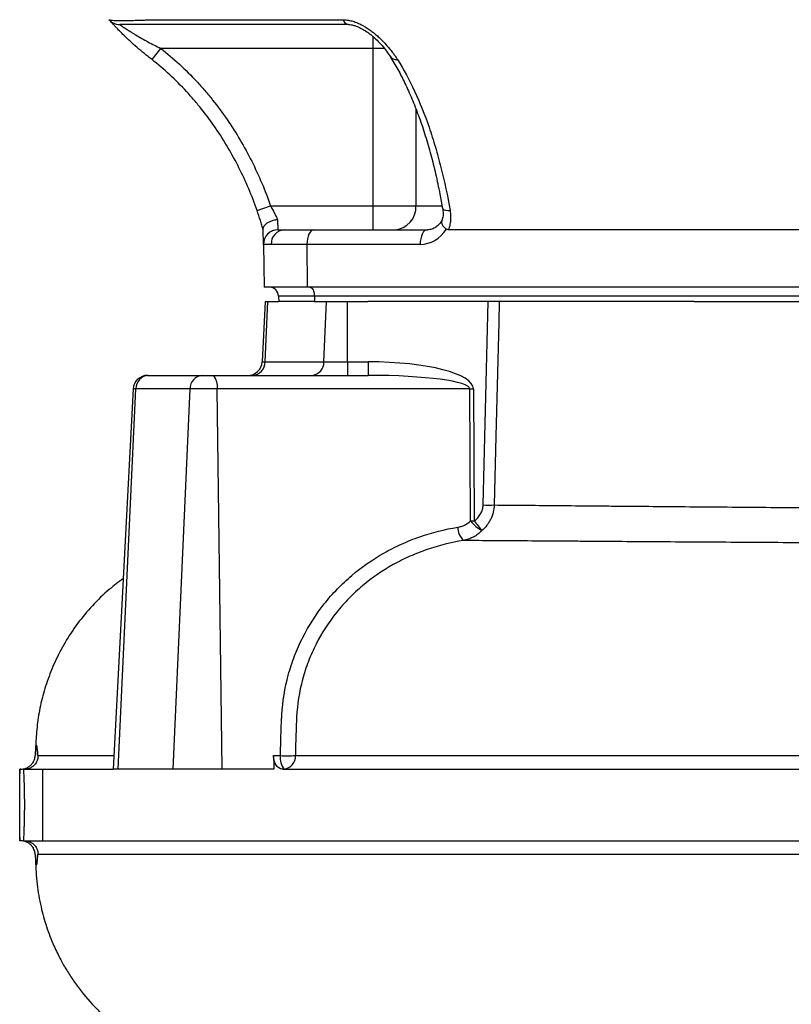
# Model space of a CAD drawing. Header units: millimetres. Extents: x 2169 to 3639, y 1062 to 4821.
# Tile 2 of 13: x 2311 to 2634, y 1474 to 1887. Entities that reach past the tile are written whole.
import ezdxf

# ---------------------------------------------------------------- set-up
doc = ezdxf.new("R2010")
doc.units = ezdxf.units.MM
doc.header["$LTSCALE"] = 2

msp = doc.modelspace()

# ---------------------------------------------------------------- linework, layer by layer
at = {"color": 7, "linetype": 'Continuous', "lineweight": 25}
for p, q in [((2366.78, 1887), (2446.55, 1887)), ((2366.51, 1870.28), (2370.22, 1874.98)), ((2459.03, 1874.98), (2370.22, 1874.98)), ((2459.03, 1874.98), (2459.03, 1808.98)), ((2410.54, 1807.01), (2416.21, 1808.98)), ((2416.21, 1808.98), (2459.03, 1808.98)), ((2459.03, 1808.98), (2477.11, 1808.98)), ((2459.03, 1808.98), (2459.03, 1798.98)), ((2488.34, 1807.96), (2488.36, 1807.9)), ((2419.08, 1803.3), (2419.2, 1798.98)), ((2413.2, 1792.88), (2413.09, 1799.24)), ((2419.2, 1798.98), (2419.26, 1798.98)), ((2419.26, 1798.98), (2421.94, 1798.98)), ((2421.94, 1798.98), (2434.41, 1798.98)), ((2434.41, 1798.98), (2481.9, 1798.98)), ((2761.05, 1798.98), (2490.67, 1798.98)), ((2413.2, 1792.88), (2413.52, 1774.98)), ((2413.27, 1792.88), (2413.2, 1792.88)), ((2416.48, 1792.88), (2413.27, 1792.88)), ((2431.41, 1792.88), (2416.48, 1792.88)), ((2431.41, 1792.88), (2431.57, 1774.98)), ((2478.9, 1792.88), (2431.41, 1792.88)), ((2431.57, 1774.98), (2413.52, 1774.98)), ((2820.57, 1774.98), (2431.57, 1774.98)), ((2434.58, 1771.12), (2419.55, 1771.12)), ((2419.55, 1771.12), (2419.62, 1768.98)), ((2823.58, 1771.12), (2434.58, 1771.12)), ((2434.58, 1771.12), (2434.62, 1768.98)), ((2413.97, 1768.98), (2412.64, 1743.67)), ((2413.93, 1743.67), (2415.11, 1768.98)), ((2413.97, 1768.98), (2415.11, 1768.98)), ((2415.11, 1768.98), (2419.62, 1768.98)), ((2434.48, 1768.98), (2419.62, 1768.98)), ((2434.48, 1768.98), (2439.69, 1768.98)), ((2438.58, 1743.67), (2439.69, 1768.98)), ((2439.69, 1768.98), (2448.48, 1768.98)), ((2448.48, 1743.67), (2448.48, 1768.98)), ((2448.48, 1768.98), (2456.98, 1768.98)), ((2593.66, 1768.98), (2456.98, 1768.98)), ((2505.29, 1683.69), (2507.41, 1768.98)), ((2593.66, 1768.98), (2664.58, 1768.98)), ((2413.93, 1743.67), (2438.58, 1743.67)), ((2438.58, 1743.67), (2448.48, 1743.67)), ((2448.48, 1743.67), (2457.12, 1743.67)), ((2448.48, 1743.67), (2448.48, 1737.98)), ((2457.12, 1743.67), (2457.12, 1737.98)), ((2364.61, 1737.98), (2365.1, 1737.98)), ((2365.1, 1737.98), (2387.51, 1737.98)), ((2387.51, 1737.98), (2392.26, 1737.98)), ((2392.26, 1737.98), (2457.12, 1737.98)), ((2358.62, 1732.3), (2350.27, 1572.98)), ((2352.39, 1572.98), (2359.79, 1732.3)), ((2382.45, 1732.3), (2359.79, 1732.3)), ((2375.4, 1572.98), (2382.45, 1732.3)), ((2393.81, 1732.3), (2382.45, 1732.3)), ((2395.97, 1572.98), (2393.81, 1732.3)), ((2499.65, 1732.3), (2393.81, 1732.3)), ((2500.03, 1676.98), (2499.65, 1732.3)), ((2501.2, 1732.3), (2501.58, 1676.98)), ((2317.72, 1578.72), (2317.71, 1578.72)), ((2417.4, 1578.67), (2420.36, 1578.67)), ((2311.05, 1572.98), (2311.05, 1571.18)), ((2311.54, 1572.98), (2311.05, 1572.98)), ((2311.05, 1572.98), (2311.05, 1572.98)), ((2312.61, 1572.98), (2320.68, 1572.98)), ((2320.68, 1572.98), (2320.68, 1542.98)), ((2320.68, 1572.98), (2350.27, 1572.98)), ((2352.39, 1572.98), (2350.27, 1572.98)), ((2375.4, 1572.98), (2352.39, 1572.98)), ((2395.97, 1572.98), (2375.4, 1572.98)), ((2417.6, 1572.98), (2395.97, 1572.98)), ((2421.4, 1572.98), (2829.1, 1572.98)), ((2311.05, 1544.58), (2311.05, 1542.98)), ((2311.54, 1542.98), (2311.05, 1542.98)), ((2311.05, 1542.98), (2311.05, 1542.98)), ((2312.61, 1542.98), (2320.68, 1542.98)), ((2320.68, 1542.98), (2829.1, 1542.98)), ((2317.53, 1537.25), (2317.55, 1537.25))]:
    msp.add_line(p, q, dxfattribs=at)
at = {"color": 8, "linetype": 'Continuous', "lineweight": 25}
for p, q in [((2459.03, 1880.09), (2459.03, 1874.98)), ((2463.95, 1874.98), (2459.03, 1874.98)), ((2477.11, 1849.55), (2477.11, 1808.98)), ((2477.11, 1808.98), (2487.77, 1808.98)), ((2412.64, 1743.67), (2413.93, 1743.67)), ((2359.79, 1732.3), (2358.62, 1732.3)), ((2317.71, 1578.72), (2317.58, 1578.72))]:
    msp.add_line(p, q, dxfattribs=at)
at = {"color": 7, "linetype": 'Continuous', "lineweight": 25, "flags": 128}
for points in [[(2348.5, 1887), (2348.5, 1887)], [(2434.41, 1798.98), (2433.82, 1798.87), (2433.25, 1798.52), (2432.73, 1797.95), (2432.27, 1797.19), (2431.9, 1796.26), (2431.63, 1795.21), (2431.46, 1794.07), (2431.41, 1792.88)], [(2481.9, 1798.98), (2481.31, 1798.87), (2480.74, 1798.52), (2480.21, 1797.95), (2479.76, 1797.19), (2479.38, 1796.26), (2479.11, 1795.21), (2478.95, 1794.07), (2478.9, 1792.88)], [(2432.59, 1774.98), (2432.97, 1774.91), (2433.34, 1774.69), (2433.68, 1774.34), (2433.98, 1773.86), (2434.22, 1773.28), (2434.41, 1772.61), (2434.53, 1771.88), (2434.58, 1771.12)], [(2512.05, 1768.98), (2511.84, 1760.32), (2510.63, 1712.4), (2509.92, 1683.69)]]:
    msp.add_lwpolyline(points, dxfattribs=at)
at = {"color": 8, "linetype": 'Continuous', "lineweight": 25, "flags": 128}
for points in [[(2348.5, 1887), (2348.5, 1887)], [(2488.36, 1807.9), (2488.36, 1807.89), (2488.58, 1807.59), (2489.01, 1807.34), (2489.65, 1807.16), (2490.46, 1807.05), (2491.42, 1807.01)]]:
    msp.add_lwpolyline(points, dxfattribs=at)
at = {"color": 7, "linetype": 'Continuous', "lineweight": 25}
for centre, radius, start, end in [((2449.26, 1887.77), 2.82, 195.8219, 260.3146), ((2467.57, 1808.53), 9.56, 273.0397, 2.747), ((2419.2, 1792.98), 6, 90, 181), ((2419.27, 1792.99), 5.99, 90.0548, 181.0522), ((2422.23, 1793.23), 5.76, 92.8822, 183.5016), ((2415.55, 1770.98), 4, 2, 90), ((2406.65, 1743.98), 6, 270, 357), ((2408.27, 1743.64), 5.66, 273.2773, 0.3498), ((2433.06, 1743.49), 5.52, 275.1135, 1.924), ((2364.61, 1731.98), 6, 90, 177), ((2365.44, 1732.35), 5.65, 93.4286, 180.4869), ((2387.99, 1732.47), 5.54, 94.9168, 181.7642), ((2387.23, 1733.56), 6.7, 349.1593, 41.3521), ((2500.42, 1843.46), 111.17, 269.6004, 270.3996), ((2507.6, 1762.95), 79.29, 268.3273, 271.6727), ((2512.9, 1687.32), 16.51, 218.7802, 240.5191), ((2500.81, 1788.15), 111.17, 269.6004, 270.3996), ((2580.86, 1736.52), 99.15, 216.9069, 219.8797), ((2503, 1674.58), 8.36, 181.3469, 223.8539), ((2426.94, 1577.41), 6.7, 169.1593, 221.3521), ((2422.95, 1658.75), 80.12, 268.1464, 272.618), ((2421.22, 1578.35), 5.4, 277.3505, 3.8972)]:
    msp.add_arc(centre, radius, start, end, dxfattribs=at)
at = {"color": 8, "linetype": 'Continuous', "lineweight": 25}
msp.add_arc((2469.13, 1873.87), 3.61, 214.6879, 274.3044, dxfattribs=at)
at = {"color": 7, "linetype": 'Continuous', "lineweight": 25}
for centre, major_axis, ratio, start_param, end_param in [((2478.76, 1808.88), (-0.56, 15.99), 0.865762, 3.111406, 4.035458), ((2454.78, 1731.67), (46.42, 0.65), 0.25811, 6.281352, 7.799789), ((2454.78, 1731.98), (44.87, 0.32), 0.133521, 6.282266, 7.800702), ((2821.62, 5313.98), (-132.34, 9731.38), 0.050613, 1.964061, 1.964694)]:
    msp.add_ellipse(centre, major_axis=major_axis, ratio=ratio, start_param=start_param, end_param=end_param, dxfattribs=at)
for points in [[(2348.5, 1887), (2348.8, 1886.7), (2349.4, 1886.1), (2350.51, 1885.48), (2351.72, 1885.06), (2352.56, 1885.01), (2352.99, 1884.98)], [(2490.67, 1798.98), (2490.4, 1798.98), (2490.13, 1799.06), (2489.9, 1799.24)]]:
    msp.add_open_spline(points, degree=3, dxfattribs=at)
for points, knots in [([(2348.5, 1887), (2348.52, 1886.98), (2348.53, 1886.97), (2348.59, 1886.94), (2348.62, 1886.93), (2348.73, 1886.89), (2348.83, 1886.87), (2349.2, 1886.81), (2349.54, 1886.78), (2350.86, 1886.7), (2352.1, 1886.67), (2354.47, 1886.67), (2355.36, 1886.68), (2357.27, 1886.7), (2358.29, 1886.72), (2360.48, 1886.78), (2361.65, 1886.81), (2363.5, 1886.87), (2364.14, 1886.89), (2365.11, 1886.93), (2365.44, 1886.94), (2366.1, 1886.97), (2366.44, 1886.98), (2366.78, 1887)], [0, 0, 0, 0, 0.03125, 0.03125, 0.0625, 0.0625, 0.125, 0.125, 0.25, 0.25, 0.5, 0.5, 0.625, 0.625, 0.75, 0.75, 0.875, 0.875, 0.9375, 0.9375, 0.96875, 0.96875, 1, 1, 1, 1]), ([(2366.51, 1870.28), (2365.97, 1870.7), (2365.44, 1871.11), (2364.38, 1871.94), (2363.85, 1872.36), (2362.29, 1873.63), (2361.27, 1874.49), (2359.26, 1876.23), (2358.28, 1877.11), (2356.41, 1878.84), (2355.51, 1879.7), (2354.22, 1880.96), (2353.81, 1881.37), (2353, 1882.19), (2352.62, 1882.58), (2351.88, 1883.34), (2351.54, 1883.7), (2350.88, 1884.39), (2350.57, 1884.72), (2350.01, 1885.33), (2349.76, 1885.6), (2349.32, 1886.09), (2349.13, 1886.3), (2348.66, 1886.82), (2348.5, 1887), (2348.5, 1887)], [0, 0, 0, 0, 0.0625, 0.0625, 0.125, 0.125, 0.25, 0.25, 0.375, 0.375, 0.5, 0.5, 0.5625, 0.5625, 0.625, 0.625, 0.6875, 0.6875, 0.75, 0.75, 0.8125, 0.8125, 0.875, 0.875, 1, 1, 1, 1]), ([(2446.55, 1887), (2447.14, 1887), (2447.75, 1886.95), (2448.99, 1886.77), (2449.63, 1886.64), (2450.89, 1886.29), (2451.51, 1886.08), (2452.76, 1885.59), (2453.39, 1885.31), (2455.21, 1884.4), (2456.36, 1883.7), (2458.02, 1882.56), (2458.56, 1882.16), (2459.59, 1881.35), (2460.09, 1880.94), (2461.06, 1880.1), (2461.53, 1879.67), (2462.43, 1878.81), (2462.87, 1878.37), (2464.14, 1877.06), (2464.92, 1876.19), (2466.36, 1874.47), (2467.03, 1873.62), (2467.97, 1872.36), (2468.27, 1871.94), (2468.86, 1871.11), (2469.14, 1870.7), (2469.4, 1870.28)], [0, 0, 0, 0, 0.0625, 0.0625, 0.125, 0.125, 0.1875, 0.1875, 0.25, 0.25, 0.375, 0.375, 0.4375, 0.4375, 0.5, 0.5, 0.5625, 0.5625, 0.625, 0.625, 0.75, 0.75, 0.875, 0.875, 0.9375, 0.9375, 1, 1, 1, 1]), ([(2352.99, 1884.98), (2352.99, 1884.98), (2353.04, 1884.95), (2353.26, 1884.8), (2353.42, 1884.68), (2353.82, 1884.41), (2354.05, 1884.24), (2354.58, 1883.88), (2354.88, 1883.68), (2355.83, 1883.05), (2356.54, 1882.59), (2357.67, 1881.87), (2358.06, 1881.62), (2358.85, 1881.13), (2359.25, 1880.89), (2360.48, 1880.15), (2361.32, 1879.66), (2363.04, 1878.68), (2363.92, 1878.2), (2365.7, 1877.25), (2366.59, 1876.78), (2368.4, 1875.87), (2369.31, 1875.43), (2370.22, 1874.98)], [0, 0, 0, 0, 0.0625, 0.0625, 0.125, 0.125, 0.1875, 0.1875, 0.25, 0.25, 0.375, 0.375, 0.4375, 0.4375, 0.5, 0.5, 0.625, 0.625, 0.75, 0.75, 0.875, 0.875, 1, 1, 1, 1]), ([(2448.79, 1884.98), (2434.91, 1884.98), (2414.1, 1884.98), (2389.98, 1884.98), (2375.9, 1884.98), (2367.46, 1884.98), (2361.82, 1884.98), (2358.51, 1884.98), (2355.83, 1884.98), (2353.83, 1884.98), (2353, 1884.98), (2353.02, 1884.98), (2353.02, 1884.98)], [0, 0, 0, 0, 0.381605, 0.572408, 0.668011, 0.76331, 0.803952, 0.845666, 0.888247, 0.932061, 0.985703, 1, 1, 1, 1]), ([(2448.84, 1884.97), (2449.2, 1884.96), (2449.99, 1884.93), (2451.62, 1884.52), (2453.52, 1883.76), (2455.58, 1882.63), (2457.72, 1881.15), (2459.86, 1879.34), (2461.99, 1877.22), (2463.96, 1874.94), (2465.39, 1873.06), (2465.98, 1872.08), (2466.14, 1871.81)], [0, 0, 0, 0, 0.058952, 0.128915, 0.207962, 0.297399, 0.397443, 0.511829, 0.641554, 0.788924, 0.943194, 1, 1, 1, 1]), ([(2370.22, 1874.98), (2375.6, 1870.74), (2380.59, 1866.1), (2386.39, 1859.86), (2387.52, 1858.58), (2389.75, 1855.99), (2390.84, 1854.68), (2394.05, 1850.67), (2396.07, 1847.93), (2401.83, 1839.56), (2405.25, 1833.74), (2411.31, 1821.69), (2413.96, 1815.44), (2416.21, 1808.98)], [0, 0, 0, 0, 0.25, 0.25, 0.3125, 0.3125, 0.375, 0.375, 0.5, 0.5, 0.75, 0.75, 1, 1, 1, 1]), ([(2410.54, 1807.01), (2408.39, 1813.19), (2405.86, 1819.17), (2400.06, 1830.72), (2396.79, 1836.28), (2391.28, 1844.3), (2389.35, 1846.92), (2386.29, 1850.76), (2385.25, 1852.03), (2383.11, 1854.51), (2382.02, 1855.74), (2378.68, 1859.34), (2376.37, 1861.67), (2371.57, 1866.11), (2369.08, 1868.24), (2366.51, 1870.28)], [0, 0, 0, 0, 0.25, 0.25, 0.5, 0.5, 0.625, 0.625, 0.6875, 0.6875, 0.75, 0.75, 0.875, 0.875, 1, 1, 1, 1]), ([(2466.17, 1871.89), (2466.33, 1871.61), (2467.62, 1869.37), (2469.92, 1865.59), (2472.95, 1859.5), (2475.82, 1853.04), (2478.55, 1845.97), (2481.1, 1838.42), (2483.39, 1830.57), (2485.4, 1822.37), (2487.01, 1814.84), (2487.87, 1809.91), (2488.23, 1807.87)], [0, 0, 0, 0, 0.015611, 0.127059, 0.232886, 0.344499, 0.457726, 0.573078, 0.690332, 0.802549, 0.918421, 1, 1, 1, 1]), ([(2469.4, 1870.28), (2471.98, 1866.21), (2474.35, 1861.8), (2478.75, 1852.33), (2480.77, 1847.27), (2483.54, 1839.23), (2484.42, 1836.46), (2486.09, 1830.83), (2486.87, 1827.96), (2489.08, 1819.2), (2490.35, 1813.19), (2491.42, 1807.01)], [0, 0, 0, 0, 0.25, 0.25, 0.5, 0.5, 0.625, 0.625, 0.75, 0.75, 1, 1, 1, 1]), ([(2413.1, 1798.98), (2412.92, 1799.59), (2412.74, 1800.23), (2412.34, 1801.53), (2412.13, 1802.2), (2411.49, 1804.23), (2411.03, 1805.61), (2410.54, 1807.01)], [0, 0, 0, 0, 0.25, 0.25, 0.5, 0.5, 1, 1, 1, 1]), ([(2416.21, 1808.98), (2416.76, 1808), (2417.27, 1807.02), (2418, 1805.58), (2418.24, 1805.1), (2418.68, 1804.17), (2418.89, 1803.73), (2419.08, 1803.3)], [0, 0, 0, 0, 0.5, 0.5, 0.75, 0.75, 1, 1, 1, 1]), ([(2488.32, 1807.96), (2488.41, 1807.28), (2488.61, 1805.81), (2488.39, 1803.96), (2487.98, 1803), (2487.82, 1802.62)], [0, 0, 0, 0, 0.3469192, 0.7428883, 1, 1, 1, 1]), ([(2491.42, 1807.01), (2491.55, 1806.31), (2491.62, 1805.61), (2491.68, 1804.22), (2491.66, 1803.52), (2491.54, 1802.17), (2491.43, 1801.51), (2491.12, 1800.22), (2490.92, 1799.59), (2490.67, 1798.98)], [0, 0, 0, 0, 0.25, 0.25, 0.5, 0.5, 0.75, 0.75, 1, 1, 1, 1]), ([(2413.09, 1799.24), (2413.09, 1799.47), (2413.13, 1799.69), (2413.27, 1800.15), (2413.39, 1800.38), (2413.68, 1800.83), (2413.87, 1801.04), (2414.3, 1801.46), (2414.55, 1801.67), (2415.11, 1802.04), (2415.41, 1802.22), (2416.07, 1802.54), (2416.42, 1802.68), (2417.14, 1802.92), (2417.52, 1803.03), (2418.1, 1803.15), (2418.3, 1803.19), (2418.69, 1803.25), (2418.89, 1803.28), (2419.08, 1803.3)], [0, 0, 0, 0, 0.125, 0.125, 0.25, 0.25, 0.375, 0.375, 0.5, 0.5, 0.625, 0.625, 0.75, 0.75, 0.875, 0.875, 0.9375, 0.9375, 1, 1, 1, 1]), ([(2487.89, 1802.67), (2487.78, 1802.5), (2487.28, 1801.71), (2486.19, 1800.57), (2484.59, 1799.52), (2483.14, 1799.05), (2482.23, 1799), (2481.9, 1798.98)], [0, 0, 0, 0, 0.070097, 0.321092, 0.576923, 0.845, 1, 1, 1, 1]), ([(2488.01, 1802.68), (2487.93, 1802.6), (2487.68, 1802.32), (2487.87, 1801.52), (2488.56, 1800.4), (2489.45, 1799.63), (2489.9, 1799.24)], [0, 0, 0, 0, 0.12232, 0.414826, 0.707419, 1, 1, 1, 1]), ([(2501.58, 1676.98), (2502.11, 1677.39), (2502.6, 1677.83), (2503.49, 1678.82), (2503.89, 1679.35), (2504.54, 1680.49), (2504.81, 1681.11), (2505.17, 1682.38), (2505.27, 1683.03), (2505.29, 1683.69)], [0, 0, 0, 0, 0.25, 0.25, 0.5, 0.5, 0.75, 0.75, 1, 1, 1, 1]), ([(2509.92, 1683.69), (2509.88, 1682.66), (2509.74, 1681.64), (2509.25, 1679.66), (2508.89, 1678.69), (2508.23, 1677.31), (2507.98, 1676.87), (2507.45, 1676), (2507.16, 1675.58), (2506.23, 1674.37), (2505.54, 1673.63), (2504.78, 1672.95)], [0, 0, 0, 0, 0.25, 0.25, 0.5, 0.5, 0.625, 0.625, 0.75, 0.75, 1, 1, 1, 1]), ([(2509.92, 1683.69), (2517.97, 1683.62), (2526.46, 1683.55), (2539.87, 1683.43), (2544.45, 1683.39), (2551.5, 1683.33), (2553.87, 1683.31), (2558.68, 1683.26), (2561.11, 1683.24), (2573.32, 1683.14), (2583.41, 1683.05), (2604.18, 1682.87), (2614.86, 1682.78), (2636.83, 1682.61), (2648.12, 1682.53), (2665.51, 1682.41), (2671.39, 1682.37), (2683.29, 1682.3), (2689.27, 1682.26), (2707.32, 1682.15), (2719.47, 1682.08), (2744.03, 1681.95), (2756.44, 1681.89), (2768.97, 1681.83)], [0, 0, 0, 0, 0.125, 0.125, 0.1875, 0.1875, 0.21875, 0.21875, 0.25, 0.25, 0.375, 0.375, 0.5, 0.5, 0.625, 0.625, 0.6875, 0.6875, 0.75, 0.75, 0.875, 0.875, 1, 1, 1, 1]), ([(2494.64, 1674.39), (2495.14, 1674.47), (2495.64, 1674.58), (2496.6, 1674.88), (2497.08, 1675.07), (2498.44, 1675.73), (2499.28, 1676.29), (2500.03, 1676.98)], [0, 0, 0, 0, 0.25, 0.25, 0.5, 0.5, 1, 1, 1, 1]), ([(2420.36, 1578.67), (2420.39, 1581.52), (2420.45, 1584.38), (2420.59, 1588.65), (2420.64, 1590.08), (2420.73, 1592.21), (2420.76, 1592.93), (2420.83, 1594.35), (2420.86, 1595.06), (2421.25, 1601.45), (2422.16, 1607), (2424, 1613.8), (2424.41, 1615.15), (2425.29, 1617.84), (2425.77, 1619.18), (2427.29, 1623.15), (2428.44, 1625.71), (2432.22, 1633.17), (2435.22, 1637.84), (2440.41, 1644.39), (2442.27, 1646.51), (2446.13, 1650.49), (2448.14, 1652.38), (2454.41, 1657.71), (2458.9, 1660.84), (2466.09, 1664.92), (2468.57, 1666.18), (2473.59, 1668.45), (2476.13, 1669.46), (2483.88, 1672.16), (2489.19, 1673.5), (2494.64, 1674.39)], [0, 0, 0, 0, 0.0625, 0.0625, 0.09375, 0.09375, 0.109375, 0.109375, 0.125, 0.125, 0.25, 0.25, 0.28125, 0.28125, 0.3125, 0.3125, 0.375, 0.375, 0.5, 0.5, 0.5625, 0.5625, 0.625, 0.625, 0.75, 0.75, 0.8125, 0.8125, 0.875, 0.875, 1, 1, 1, 1]), ([(2504.78, 1672.95), (2503.7, 1671.85), (2502.5, 1670.95), (2500.52, 1669.9), (2499.83, 1669.6), (2498.42, 1669.11), (2497.71, 1668.92), (2496.97, 1668.79)], [0, 0, 0, 0, 0.5, 0.5, 0.75, 0.75, 1, 1, 1, 1]), ([(2496.97, 1668.79), (2491.8, 1667.96), (2486.75, 1666.71), (2479.39, 1664.2), (2476.97, 1663.25), (2472.2, 1661.13), (2469.85, 1659.96), (2463.02, 1656.14), (2458.75, 1653.2), (2452.78, 1648.2), (2450.87, 1646.43), (2447.2, 1642.68), (2445.43, 1640.69), (2440.5, 1634.52), (2437.66, 1630.12), (2434.08, 1623.08), (2433, 1620.66), (2431.57, 1616.91), (2431.12, 1615.65), (2430.3, 1613.11), (2429.92, 1611.84), (2428.21, 1605.43), (2427.38, 1600.18), (2426.97, 1592.15), (2426.87, 1589.46), (2426.7, 1584.09), (2426.64, 1581.4), (2426.61, 1578.71)], [0, 0, 0, 0, 0.125, 0.125, 0.1875, 0.1875, 0.25, 0.25, 0.375, 0.375, 0.4375, 0.4375, 0.5, 0.5, 0.625, 0.625, 0.6875, 0.6875, 0.71875, 0.71875, 0.75, 0.75, 0.875, 0.875, 0.9375, 0.9375, 1, 1, 1, 1]), ([(2772.28, 1667.26), (2758.94, 1667.3), (2745.75, 1667.35), (2719.62, 1667.45), (2706.69, 1667.51), (2687.49, 1667.59), (2681.13, 1667.62), (2671.64, 1667.67), (2668.48, 1667.69), (2662.23, 1667.72), (2659.12, 1667.73), (2643.68, 1667.81), (2631.66, 1667.88), (2608.28, 1668.03), (2596.91, 1668.1), (2574.82, 1668.25), (2564.11, 1668.32), (2551.13, 1668.41), (2548.55, 1668.43), (2543.45, 1668.47), (2540.93, 1668.48), (2533.47, 1668.53), (2528.62, 1668.57), (2514.43, 1668.67), (2505.46, 1668.73), (2496.97, 1668.79)], [0, 0, 0, 0, 0.125, 0.125, 0.25, 0.25, 0.3125, 0.3125, 0.34375, 0.34375, 0.375, 0.375, 0.5, 0.5, 0.625, 0.625, 0.75, 0.75, 0.78125, 0.78125, 0.8125, 0.8125, 0.875, 0.875, 1, 1, 1, 1]), ([(2354.45, 1652.81), (2352.48, 1651.35), (2347.84, 1647.93), (2341.43, 1641.6), (2335.23, 1634.16), (2330.02, 1626.28), (2325.78, 1618.16), (2322.5, 1609.94), (2320.12, 1601.74), (2318.56, 1593.69), (2317.89, 1586.23), (2317.64, 1581.28), (2317.54, 1578.94), (2317.53, 1578.72)], [0, 0, 0, 0, 0.085694, 0.200885, 0.31359, 0.423336, 0.52978, 0.632632, 0.731741, 0.826983, 0.91825, 0.992552, 1, 1, 1, 1]), ([(2318.67, 1578.71), (2318.64, 1579.4), (2318.6, 1580.03), (2318.52, 1581.09), (2318.48, 1581.53), (2318.41, 1582.07), (2318.39, 1582.23), (2318.34, 1582.5), (2318.32, 1582.62), (2318.25, 1582.89), (2318.16, 1583.07), (2318.06, 1582.89), (2317.98, 1582.62), (2317.96, 1582.5), (2317.91, 1582.23), (2317.88, 1582.07), (2317.81, 1581.53), (2317.76, 1581.09), (2317.67, 1580.03), (2317.62, 1579.4), (2317.58, 1578.72)], [0, 0, 0, 0, 0.125, 0.125, 0.25, 0.25, 0.3125, 0.3125, 0.375, 0.375, 0.5, 0.625, 0.625, 0.6875, 0.6875, 0.75, 0.75, 0.875, 0.875, 1, 1, 1, 1]), ([(2311.54, 1572.98), (2312.02, 1572.98), (2312.49, 1573.04), (2313.18, 1573.21), (2313.4, 1573.28), (2313.83, 1573.44), (2314.04, 1573.53), (2314.64, 1573.83), (2315.01, 1574.07), (2315.66, 1574.6), (2315.95, 1574.89), (2316.43, 1575.49), (2316.64, 1575.79), (2316.98, 1576.4), (2317.12, 1576.71), (2317.44, 1577.61), (2317.54, 1578.18), (2317.58, 1578.72)], [0, 0, 0, 0, 0.125, 0.125, 0.1875, 0.1875, 0.25, 0.25, 0.375, 0.375, 0.5, 0.5, 0.625, 0.625, 0.75, 0.75, 1, 1, 1, 1]), ([(2318.67, 1578.71), (2318.7, 1578.19), (2318.66, 1577.62), (2318.34, 1576.44), (2318.07, 1575.8), (2317.39, 1574.9), (2317.12, 1574.6), (2316.51, 1574.07), (2316.16, 1573.83), (2315.36, 1573.42), (2314.94, 1573.26), (2314.04, 1573.04), (2313.57, 1572.98), (2313.09, 1572.98)], [0, 0, 0, 0, 0.25, 0.25, 0.5, 0.5, 0.625, 0.625, 0.75, 0.75, 0.875, 0.875, 1, 1, 1, 1]), ([(2421.4, 1572.98), (2420.91, 1572.98), (2420.42, 1573.12), (2419.49, 1573.65), (2419.07, 1574.03), (2418.51, 1574.81), (2418.34, 1575.09), (2418.03, 1575.7), (2417.9, 1576.04), (2417.67, 1576.74), (2417.59, 1577.11), (2417.46, 1577.87), (2417.42, 1578.27), (2417.4, 1578.67)], [0, 0, 0, 0, 0.25, 0.25, 0.5, 0.5, 0.625, 0.625, 0.75, 0.75, 0.875, 0.875, 1, 1, 1, 1]), ([(2426.61, 1578.71), (2432.54, 1578.71), (2438.7, 1578.71), (2448.27, 1578.71), (2451.52, 1578.71), (2458.13, 1578.71), (2461.5, 1578.71), (2478.58, 1578.71), (2492.91, 1578.71), (2522.84, 1578.71), (2538.44, 1578.71), (2562.78, 1578.71), (2571.06, 1578.71), (2583.71, 1578.71), (2587.96, 1578.71), (2594.41, 1578.71), (2596.57, 1578.71), (2600.91, 1578.71), (2603.09, 1578.71), (2622.75, 1578.71), (2640.53, 1578.71), (2676.72, 1578.71), (2695.12, 1578.71), (2723.17, 1578.71), (2732.6, 1578.71), (2746.86, 1578.71), (2751.63, 1578.71), (2761.21, 1578.71), (2766.03, 1578.71), (2790.07, 1578.71), (2809.24, 1578.71), (2847.46, 1578.71), (2866.5, 1578.71), (2894.95, 1578.71), (2904.42, 1578.71), (2918.6, 1578.71), (2923.32, 1578.71), (2930.4, 1578.71), (2932.76, 1578.71), (2937.46, 1578.71), (2939.81, 1578.71), (2960.84, 1578.71), (2979.07, 1578.71), (3014.61, 1578.71), (3031.92, 1578.71), (3057.19, 1578.71), (3065.5, 1578.71), (3075.74, 1578.71), (3077.78, 1578.71), (3081.84, 1578.71), (3083.86, 1578.71), (3089.89, 1578.71), (3093.86, 1578.71), (3113.45, 1578.71), (3128.3, 1578.71), (3156.44, 1578.71), (3169.72, 1578.71), (3185.34, 1578.71), (3188.41, 1578.71), (3192.94, 1578.71), (3194.44, 1578.71), (3197.42, 1578.71), (3198.89, 1578.71), (3206.18, 1578.71), (3211.75, 1578.71), (3217.05, 1578.71)], [0, 0, 0, 0, 0.03125, 0.03125, 0.046875, 0.046875, 0.0625, 0.0625, 0.125, 0.125, 0.1875, 0.1875, 0.21875, 0.21875, 0.234375, 0.234375, 0.242187, 0.242187, 0.25, 0.25, 0.3125, 0.3125, 0.375, 0.375, 0.40625, 0.40625, 0.421875, 0.421875, 0.4375, 0.4375, 0.5, 0.5, 0.5625, 0.5625, 0.59375, 0.59375, 0.609375, 0.609375, 0.617187, 0.617187, 0.625, 0.625, 0.6875, 0.6875, 0.75, 0.75, 0.78125, 0.78125, 0.789062, 0.789062, 0.796875, 0.796875, 0.8125, 0.8125, 0.875, 0.875, 0.9375, 0.9375, 0.953125, 0.953125, 0.960938, 0.960938, 0.96875, 0.96875, 1, 1, 1, 1]), ([(2311.05, 1542.98), (2311.05, 1544.07), (2311.05, 1545.2), (2311.06, 1547.57), (2311.06, 1548.8), (2311.06, 1550.72), (2311.06, 1551.37), (2311.06, 1552.67), (2311.07, 1553.33), (2311.07, 1555.3), (2311.07, 1556.64), (2311.07, 1558.66), (2311.07, 1559.34), (2311.07, 1560.67), (2311.07, 1561.34), (2311.06, 1563.32), (2311.06, 1564.61), (2311.06, 1566.53), (2311.06, 1567.16), (2311.06, 1568.4), (2311.06, 1569.01), (2311.05, 1570.78), (2311.05, 1571.91), (2311.05, 1572.98)], [0, 0, 0, 0, 0.125, 0.125, 0.25, 0.25, 0.3125, 0.3125, 0.375, 0.375, 0.5, 0.5, 0.5625, 0.5625, 0.625, 0.625, 0.75, 0.75, 0.8125, 0.8125, 0.875, 0.875, 1, 1, 1, 1]), ([(2312.61, 1572.98), (2312.67, 1571.9), (2312.72, 1570.77), (2312.82, 1568.41), (2312.87, 1567.18), (2312.94, 1564.62), (2312.96, 1563.31), (2313, 1560.68), (2313.01, 1559.35), (2313.01, 1557.33), (2313.01, 1556.65), (2313, 1555.31), (2312.99, 1554.65), (2312.96, 1552.67), (2312.94, 1551.37), (2312.88, 1549.46), (2312.86, 1548.82), (2312.82, 1547.59), (2312.8, 1546.98), (2312.72, 1545.2), (2312.67, 1544.07), (2312.61, 1542.98)], [0, 0, 0, 0, 0.125, 0.125, 0.25, 0.25, 0.375, 0.375, 0.5, 0.5, 0.5625, 0.5625, 0.625, 0.625, 0.75, 0.75, 0.8125, 0.8125, 0.875, 0.875, 1, 1, 1, 1]), ([(2317.58, 1537.25), (2317.54, 1537.79), (2317.44, 1538.36), (2317.12, 1539.25), (2316.98, 1539.56), (2316.64, 1540.17), (2316.44, 1540.48), (2315.95, 1541.07), (2315.66, 1541.36), (2315.01, 1541.89), (2314.65, 1542.13), (2313.84, 1542.54), (2313.41, 1542.7), (2312.5, 1542.92), (2312.02, 1542.98), (2311.54, 1542.98)], [0, 0, 0, 0, 0.25, 0.25, 0.375, 0.375, 0.5, 0.5, 0.625, 0.625, 0.75, 0.75, 0.875, 0.875, 1, 1, 1, 1]), ([(2313.09, 1542.98), (2313.56, 1542.98), (2314.03, 1542.93), (2314.71, 1542.77), (2314.93, 1542.7), (2315.35, 1542.54), (2315.56, 1542.45), (2316.14, 1542.14), (2316.5, 1541.9), (2317.12, 1541.37), (2317.39, 1541.07), (2317.84, 1540.47), (2318.02, 1540.17), (2318.31, 1539.55), (2318.42, 1539.24), (2318.66, 1538.35), (2318.7, 1537.78), (2318.67, 1537.25)], [0, 0, 0, 0, 0.125, 0.125, 0.1875, 0.1875, 0.25, 0.25, 0.375, 0.375, 0.5, 0.5, 0.625, 0.625, 0.75, 0.75, 1, 1, 1, 1]), ([(2317.55, 1537.25), (2317.58, 1536.48), (2317.74, 1532.34), (2318.17, 1524.96), (2319.77, 1515.64), (2322.18, 1507), (2325.02, 1499.62), (2327.98, 1493.54), (2330.76, 1488.67), (2334.65, 1482.68), (2340.47, 1475.3), (2348.78, 1467.16), (2358.35, 1460.02), (2367.84, 1454.75), (2376.35, 1451.25), (2382.72, 1449.21), (2386.48, 1448.37), (2387.93, 1448.04)], [0, 0, 0, 0, 0.0189065, 0.1011267, 0.1799785, 0.2489421, 0.3198175, 0.3724952, 0.4138492, 0.4566144, 0.5468762, 0.6424368, 0.739719, 0.8372051, 0.9063371, 0.9637106, 1, 1, 1, 1]), ([(2317.58, 1537.25), (2317.62, 1536.57), (2317.67, 1535.95), (2317.74, 1535.15), (2317.76, 1534.91), (2317.81, 1534.46), (2317.84, 1534.25), (2317.91, 1533.71), (2317.96, 1533.44), (2318.03, 1533.17), (2318.06, 1533.1), (2318.11, 1533.01), (2318.13, 1532.98), (2318.2, 1532.99), (2318.25, 1533.08), (2318.34, 1533.44), (2318.39, 1533.71), (2318.52, 1534.81), (2318.6, 1535.87), (2318.67, 1537.25)], [0, 0, 0, 0, 0.125, 0.125, 0.1875, 0.1875, 0.25, 0.25, 0.375, 0.375, 0.4375, 0.4375, 0.5, 0.5, 0.625, 0.625, 0.75, 0.75, 1, 1, 1, 1]), ([(3295.18, 1537.25), (3294.5, 1537.25), (3293.03, 1537.25), (3290.24, 1537.25), (3289.63, 1537.25), (3288.33, 1537.25), (3287.62, 1537.25), (3285.37, 1537.25), (3283.69, 1537.25), (3278.1, 1537.25), (3273.66, 1537.25), (3263.36, 1537.26), (3257.51, 1537.26), (3249.29, 1537.26), (3247.6, 1537.26), (3244.13, 1537.26), (3242.34, 1537.26), (3236.88, 1537.26), (3233.07, 1537.26), (3221.2, 1537.26), (3212.67, 1537.26), (3194.41, 1537.26), (3184.68, 1537.26), (3169.2, 1537.26), (3163.89, 1537.26), (3155.69, 1537.26), (3152.92, 1537.26), (3147.31, 1537.26), (3144.46, 1537.26), (3130.11, 1537.26), (3118.21, 1537.26), (3093.54, 1537.26), (3080.79, 1537.26), (3054.44, 1537.26), (3040.85, 1537.26), (3023.31, 1537.26), (3019.78, 1537.26), (3012.66, 1537.26), (3009.08, 1537.26), (2998.32, 1537.26), (2991.1, 1537.26), (2969.29, 1537.26), (2954.56, 1537.26), (2924.73, 1537.26), (2909.63, 1537.26), (2886.69, 1537.26), (2879, 1537.26), (2867.38, 1537.26), (2863.49, 1537.26), (2855.72, 1537.26), (2851.83, 1537.26), (2840.19, 1537.26), (2832.45, 1537.26), (2816.98, 1537.26), (2809.26, 1537.26), (2786.15, 1537.26), (2770.8, 1537.26), (2740.2, 1537.26), (2724.96, 1537.26), (2705.97, 1537.26), (2702.17, 1537.26), (2694.62, 1537.26), (2690.86, 1537.26), (2679.64, 1537.26), (2672.23, 1537.26), (2650.2, 1537.26), (2635.8, 1537.26), (2607.55, 1537.26), (2593.71, 1537.26), (2573.36, 1537.26), (2566.64, 1537.26), (2553.36, 1537.26), (2546.77, 1537.26), (2514.53, 1537.26), (2490.68, 1537.26), (2457.74, 1537.26), (2447.23, 1537.26), (2434.7, 1537.26), (2432.23, 1537.26), (2427.34, 1537.26), (2424.92, 1537.26), (2417.79, 1537.26), (2413.2, 1537.26), (2399.9, 1537.26), (2391.66, 1537.26), (2376.44, 1537.26), (2369.45, 1537.26), (2356.71, 1537.26), (2350.97, 1537.26), (2344.59, 1537.26), (2343.35, 1537.26), (2340.97, 1537.26), (2339.83, 1537.26), (2336.53, 1537.26), (2334.51, 1537.26), (2328.98, 1537.26), (2326, 1537.26), (2321.35, 1537.26), (2319.68, 1537.26), (2318.67, 1537.25)], [0, 0, 0, 0, 0.03125, 0.03125, 0.039063, 0.039063, 0.046875, 0.046875, 0.0625, 0.0625, 0.09375, 0.09375, 0.125, 0.125, 0.132813, 0.132813, 0.140625, 0.140625, 0.15625, 0.15625, 0.1875, 0.1875, 0.21875, 0.21875, 0.234375, 0.234375, 0.242188, 0.242188, 0.25, 0.25, 0.28125, 0.28125, 0.3125, 0.3125, 0.34375, 0.34375, 0.351563, 0.351563, 0.359375, 0.359375, 0.375, 0.375, 0.40625, 0.40625, 0.4375, 0.4375, 0.453125, 0.453125, 0.460938, 0.460938, 0.46875, 0.46875, 0.484375, 0.484375, 0.5, 0.5, 0.53125, 0.53125, 0.5625, 0.5625, 0.570313, 0.570313, 0.578125, 0.578125, 0.59375, 0.59375, 0.625, 0.625, 0.65625, 0.65625, 0.671875, 0.671875, 0.6875, 0.6875, 0.75, 0.75, 0.78125, 0.78125, 0.789063, 0.789063, 0.796875, 0.796875, 0.8125, 0.8125, 0.84375, 0.84375, 0.875, 0.875, 0.90625, 0.90625, 0.914063, 0.914063, 0.921875, 0.921875, 0.9375, 0.9375, 0.96875, 0.96875, 1, 1, 1, 1])]:
    msp.add_open_spline(points, degree=3, knots=knots, dxfattribs=at)
at = {"color": 8, "linetype": 'Continuous', "lineweight": 25}
for points, knots in [([(2318.67, 1578.71), (2318.92, 1578.71), (2319.87, 1578.71), (2322.51, 1578.71), (2327.44, 1578.71), (2334.18, 1578.71), (2341.79, 1578.71), (2347.96, 1578.71), (2350.57, 1578.71)], [0, 0, 0, 0, 0.067935, 0.262656, 0.457524, 0.652224, 0.853097, 1, 1, 1, 1]), ([(2317.58, 1537.25), (2317.53, 1537.25), (2317.48, 1537.25), (2317.53, 1537.25), (2317.53, 1537.25)], [0, 0, 0, 0, 0.988059, 1, 1, 1, 1])]:
    msp.add_open_spline(points, degree=3, knots=knots, dxfattribs=at)

doc.saveas('drawing.dxf')
